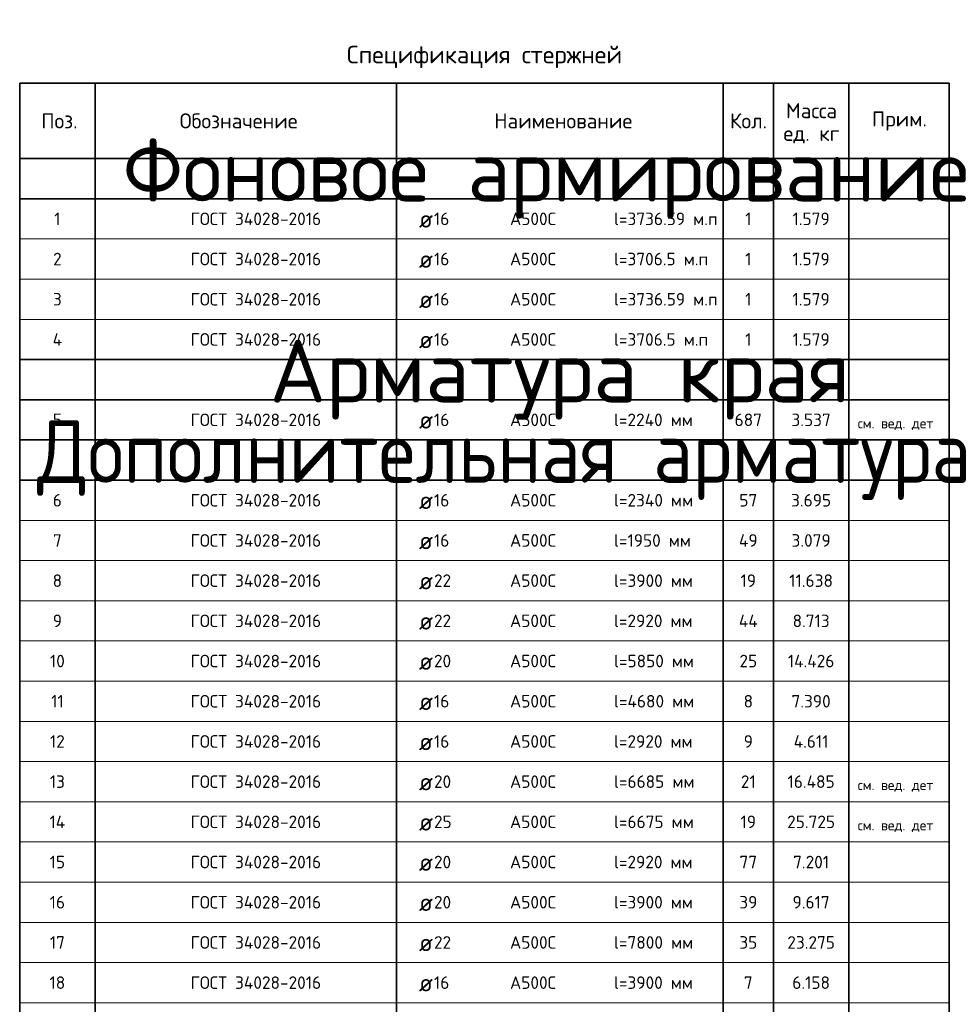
# Model space of a CAD drawing. Header units: millimetres. Extents: x 13527 to 139154, y -122592 to 61893.
# Tile 52 of 128: x 65339 to 69039, y 57627 to 61546. Entities that reach past the tile are written whole.
import ezdxf

# ---------------------------------------------------------------- set-up
doc = ezdxf.new("R2010")
doc.units = ezdxf.units.MM
doc.layers.add('Standard', color=7, linetype='Continuous', lineweight=25)
doc.styles.add('ARIAL', font='ARIAL.TTF')
doc.styles.add('ISOCPEUR', font='ISOCPEUR')

msp = doc.modelspace()

# ---------------------------------------------------------------- linework, layer by layer
at = {"layer": 'Standard', "color": 7, "linetype": 'Continuous', "lineweight": 35, "transparency": 33554687}
for p, q in [((69039.4, 61293.6), (65339.4, 61293.6)), ((65339.4, 61293.6), (65339.4, 60993.6)), ((65639.4, 61293.6), (65639.4, 60993.6)), ((66839.4, 61293.6), (66839.4, 60993.6)), ((68139.4, 61293.6), (68139.4, 60993.6)), ((68339.4, 61293.6), (68339.4, 60993.6)), ((68639.4, 61293.6), (68639.4, 60993.6)), ((69039.4, 61293.6), (69039.4, 60993.6)), ((69039.4, 60993.6), (65339.4, 60993.6)), ((65339.4, 60993.6), (65339.4, 60833.6)), ((65639.4, 60993.6), (65639.4, 60833.6)), ((66839.4, 60993.6), (66839.4, 60833.6)), ((68139.4, 60993.6), (68139.4, 60833.6)), ((68339.4, 60993.6), (68339.4, 60833.6)), ((68639.4, 60993.6), (68639.4, 60833.6)), ((69039.4, 60993.6), (69039.4, 60833.6)), ((69039.4, 60833.6), (65339.4, 60833.6)), ((65339.4, 60833.6), (65339.4, 60673.6)), ((65639.4, 60833.6), (65639.4, 60673.6)), ((66839.4, 60833.6), (66839.4, 60673.6)), ((68139.4, 60833.6), (68139.4, 60673.6)), ((68339.4, 60833.6), (68339.4, 60673.6)), ((68639.4, 60833.6), (68639.4, 60673.6)), ((69039.4, 60833.6), (69039.4, 60673.6)), ((65339.4, 60673.6), (65339.4, 60513.6)), ((65639.4, 60673.6), (65639.4, 60513.6)), ((66839.4, 60673.6), (66839.4, 60513.6)), ((68139.4, 60673.6), (68139.4, 60513.6)), ((68339.4, 60673.6), (68339.4, 60513.6)), ((68639.4, 60673.6), (68639.4, 60513.6)), ((69039.4, 60673.6), (69039.4, 60513.6)), ((65339.4, 60513.6), (65339.4, 60353.6)), ((65639.4, 60513.6), (65639.4, 60353.6)), ((66839.4, 60513.6), (66839.4, 60353.6)), ((68139.4, 60513.6), (68139.4, 60353.6)), ((68339.4, 60513.6), (68339.4, 60353.6)), ((68639.4, 60513.6), (68639.4, 60353.6)), ((69039.4, 60513.6), (69039.4, 60353.6)), ((65339.4, 60353.6), (65339.4, 60193.6)), ((65639.4, 60353.6), (65639.4, 60193.6)), ((66839.4, 60353.6), (66839.4, 60193.6)), ((68139.4, 60353.6), (68139.4, 60193.6)), ((68339.4, 60353.6), (68339.4, 60193.6)), ((68639.4, 60353.6), (68639.4, 60193.6)), ((69039.4, 60353.6), (69039.4, 60193.6)), ((69039.4, 60193.6), (65339.4, 60193.6)), ((65339.4, 60193.6), (69039.4, 60193.6)), ((65339.4, 60193.6), (65339.4, 60033.6)), ((65339.4, 60193.6), (69039.4, 60193.6)), ((65639.4, 60193.6), (65639.4, 60033.6)), ((66839.4, 60193.6), (66839.4, 60033.6)), ((68139.4, 60193.6), (68139.4, 60033.6)), ((68339.4, 60193.6), (68339.4, 60033.6)), ((68639.4, 60193.6), (68639.4, 60033.6)), ((69039.4, 60193.6), (69039.4, 60033.6)), ((65339.4, 60033.6), (69039.4, 60033.6)), ((65339.4, 60033.6), (65339.4, 59873.6)), ((65639.4, 60033.6), (65639.4, 59873.6)), ((66839.4, 60033.6), (66839.4, 59873.6)), ((68139.4, 60033.6), (68139.4, 59873.6)), ((68339.4, 60033.6), (68339.4, 59873.6)), ((68639.4, 60033.6), (68639.4, 59873.6)), ((69039.4, 60033.6), (69039.4, 59873.6)), ((65339.4, 59873.6), (69039.4, 59873.6)), ((65339.4, 59873.6), (65339.4, 59713.6)), ((65339.4, 59873.6), (69039.4, 59873.6)), ((65639.4, 59873.6), (65639.4, 59713.6)), ((66839.4, 59873.6), (66839.4, 59713.6)), ((68139.4, 59873.6), (68139.4, 59713.6)), ((68339.4, 59873.6), (68339.4, 59713.6)), ((68639.4, 59873.6), (68639.4, 59713.6)), ((69039.4, 59873.6), (69039.4, 59713.6)), ((65339.4, 59713.6), (69039.4, 59713.6)), ((69039.4, 59713.6), (65339.4, 59713.6)), ((65339.4, 59713.6), (65339.4, 59553.6)), ((65639.4, 59713.6), (65639.4, 59553.6)), ((66839.4, 59713.6), (66839.4, 59553.6)), ((68139.4, 59713.6), (68139.4, 59553.6)), ((68339.4, 59713.6), (68339.4, 59553.6)), ((68639.4, 59713.6), (68639.4, 59553.6)), ((69039.4, 59713.6), (69039.4, 59553.6)), ((65339.4, 59553.6), (65339.4, 59393.6)), ((65639.4, 59553.6), (65639.4, 59393.6)), ((66839.4, 59553.6), (66839.4, 59393.6)), ((68139.4, 59553.6), (68139.4, 59393.6)), ((68339.4, 59553.6), (68339.4, 59393.6)), ((68639.4, 59553.6), (68639.4, 59393.6)), ((69039.4, 59553.6), (69039.4, 59393.6)), ((65339.4, 59393.6), (65339.4, 59233.6)), ((65639.4, 59393.6), (65639.4, 59233.6)), ((66839.4, 59393.6), (66839.4, 59233.6)), ((68139.4, 59393.6), (68139.4, 59233.6)), ((68339.4, 59393.6), (68339.4, 59233.6)), ((68639.4, 59393.6), (68639.4, 59233.6)), ((69039.4, 59393.6), (69039.4, 59233.6)), ((65339.4, 59233.6), (65339.4, 59073.6)), ((65639.4, 59233.6), (65639.4, 59073.6)), ((66839.4, 59233.6), (66839.4, 59073.6)), ((68139.4, 59233.6), (68139.4, 59073.6)), ((68339.4, 59233.6), (68339.4, 59073.6)), ((68639.4, 59233.6), (68639.4, 59073.6)), ((69039.4, 59233.6), (69039.4, 59073.6)), ((65339.4, 59073.6), (65339.4, 58913.6)), ((65639.4, 59073.6), (65639.4, 58913.6)), ((66839.4, 59073.6), (66839.4, 58913.6)), ((68139.4, 59073.6), (68139.4, 58913.6)), ((68339.4, 59073.6), (68339.4, 58913.6)), ((68639.4, 59073.6), (68639.4, 58913.6)), ((69039.4, 59073.6), (69039.4, 58913.6)), ((65339.4, 58913.6), (65339.4, 58753.6)), ((65639.4, 58913.6), (65639.4, 58753.6)), ((66839.4, 58913.6), (66839.4, 58753.6)), ((68139.4, 58913.6), (68139.4, 58753.6)), ((68339.4, 58913.6), (68339.4, 58753.6)), ((68639.4, 58913.6), (68639.4, 58753.6)), ((69039.4, 58913.6), (69039.4, 58753.6)), ((65339.4, 58753.6), (65339.4, 58593.6)), ((65639.4, 58753.6), (65639.4, 58593.6)), ((66839.4, 58753.6), (66839.4, 58593.6)), ((68139.4, 58753.6), (68139.4, 58593.6)), ((68339.4, 58753.6), (68339.4, 58593.6)), ((68639.4, 58753.6), (68639.4, 58593.6)), ((69039.4, 58753.6), (69039.4, 58593.6)), ((65339.4, 58593.6), (65339.4, 58433.6)), ((65639.4, 58593.6), (65639.4, 58433.6)), ((66839.4, 58593.6), (66839.4, 58433.6)), ((68139.4, 58593.6), (68139.4, 58433.6)), ((68339.4, 58593.6), (68339.4, 58433.6)), ((68639.4, 58593.6), (68639.4, 58433.6)), ((69039.4, 58593.6), (69039.4, 58433.6)), ((65339.4, 58433.6), (65339.4, 58273.6)), ((65639.4, 58433.6), (65639.4, 58273.6)), ((66839.4, 58433.6), (66839.4, 58273.6)), ((68139.4, 58433.6), (68139.4, 58273.6)), ((68339.4, 58433.6), (68339.4, 58273.6)), ((68639.4, 58433.6), (68639.4, 58273.6)), ((69039.4, 58433.6), (69039.4, 58273.6)), ((65339.4, 58273.6), (65339.4, 58113.6)), ((65639.4, 58273.6), (65639.4, 58113.6)), ((66839.4, 58273.6), (66839.4, 58113.6)), ((68139.4, 58273.6), (68139.4, 58113.6)), ((68339.4, 58273.6), (68339.4, 58113.6)), ((68639.4, 58273.6), (68639.4, 58113.6)), ((69039.4, 58273.6), (69039.4, 58113.6)), ((65339.4, 58113.6), (65339.4, 57953.6)), ((65639.4, 58113.6), (65639.4, 57953.6)), ((66839.4, 58113.6), (66839.4, 57953.6)), ((68139.4, 58113.6), (68139.4, 57953.6)), ((68339.4, 58113.6), (68339.4, 57953.6)), ((68639.4, 58113.6), (68639.4, 57953.6)), ((69039.4, 58113.6), (69039.4, 57953.6)), ((65339.4, 57953.6), (65339.4, 57793.6)), ((65639.4, 57953.6), (65639.4, 57793.6)), ((66839.4, 57953.6), (66839.4, 57793.6)), ((68139.4, 57953.6), (68139.4, 57793.6)), ((68339.4, 57953.6), (68339.4, 57793.6)), ((68639.4, 57953.6), (68639.4, 57793.6)), ((69039.4, 57953.6), (69039.4, 57793.6)), ((65339.4, 57793.6), (65339.4, 57633.6)), ((65639.4, 57793.6), (65639.4, 57633.6)), ((66839.4, 57793.6), (66839.4, 57633.6)), ((68139.4, 57793.6), (68139.4, 57633.6)), ((68339.4, 57793.6), (68339.4, 57633.6)), ((68639.4, 57793.6), (68639.4, 57633.6)), ((69039.4, 57793.6), (69039.4, 57633.6)), ((65339.4, 57633.6), (65339.4, 57473.6)), ((65639.4, 57633.6), (65639.4, 57473.6)), ((66839.4, 57633.6), (66839.4, 57473.6)), ((68139.4, 57633.6), (68139.4, 57473.6)), ((68339.4, 57633.6), (68339.4, 57473.6)), ((68639.4, 57633.6), (68639.4, 57473.6)), ((69039.4, 57633.6), (69039.4, 57473.6))]:
    msp.add_line(p, q, dxfattribs=at)
at = {"layer": 'Standard', "color": 7, "linetype": 'Continuous', "lineweight": 13, "transparency": 33554687}
for p, q in [((69039.4, 60673.6), (65339.4, 60673.6)), ((69039.4, 60513.6), (65339.4, 60513.6)), ((69039.4, 60353.6), (65339.4, 60353.6)), ((69039.4, 60193.6), (65339.4, 60193.6)), ((69039.4, 60193.6), (65339.4, 60193.6)), ((69039.4, 60033.6), (65339.4, 60033.6)), ((69039.4, 59873.6), (65339.4, 59873.6)), ((69039.4, 59873.6), (65339.4, 59873.6)), ((69039.4, 59873.6), (65339.4, 59873.6)), ((69039.4, 59713.6), (65339.4, 59713.6)), ((69039.4, 59553.6), (65339.4, 59553.6)), ((69039.4, 59393.6), (65339.4, 59393.6)), ((69039.4, 59233.6), (65339.4, 59233.6)), ((69039.4, 59073.6), (65339.4, 59073.6)), ((69039.4, 58913.6), (65339.4, 58913.6)), ((69039.4, 58753.6), (65339.4, 58753.6)), ((69039.4, 58593.6), (65339.4, 58593.6)), ((69039.4, 58433.6), (65339.4, 58433.6)), ((69039.4, 58273.6), (65339.4, 58273.6)), ((69039.4, 58113.6), (65339.4, 58113.6)), ((69039.4, 57953.6), (65339.4, 57953.6)), ((69039.4, 57793.6), (65339.4, 57793.6)), ((69039.4, 57633.6), (65339.4, 57633.6))]:
    msp.add_line(p, q, dxfattribs=at)
at = {"layer": 'Standard', "color": 7, "linetype": 'Continuous', "lineweight": 35, "transparency": 33554687}
for points in [[(65339.4, 59873.6), (65339.4, 59873.6)], [(65639.4, 59873.6), (65639.4, 59873.6)], [(66839.4, 59873.6), (66839.4, 59873.6)], [(68139.4, 59873.6), (68139.4, 59873.6)], [(68339.4, 59873.6), (68339.4, 59873.6)], [(68639.4, 59873.6), (68639.4, 59873.6)], [(69039.4, 59873.6), (69039.4, 59873.6)]]:
    msp.add_lwpolyline(points, close=True, dxfattribs=at)

# ---------------------------------------------------------------- texts
at = {"layer": 'Standard', "color": 7, "linetype": 'Continuous', "lineweight": 35, "transparency": 33554687, "style": 'ISOCPEUR'}
for s, insert, char_height, width, attachment_point in [('\\A1;{\\fISOCPEUR|i0|b0;\\H70.000000;\\W1.000000;\\C7;Спецификация стержней}\\P', (67189.4, 61353.6), 70, 1112.551, 8), ('\\A1;{\\fISOCPEUR|i0|b0;\\H60.000000;\\W1.000000;\\C7;Обозначение}\\P', (66211, 61143.6), 60, 500.255, 5), ('\\A1;{\\fISOCPEUR|i0|b0;\\H60.000000;\\W1.000000;\\C7;Кол.}\\P', (68240.1, 61143.6), 60, 177.778, 5), ('\\A1;{\\fISOCPEUR|i0|b0;\\H60.000000;\\W1.000000;\\C7;Поз.}\\P', (65497.5, 61143.6), 60, 174.736, 5), ('\\A1;{\\fISOCPEUR|i0|b0;\\H60.000000;\\W1.000000;\\C7;Наименование}\\P', (67502.9, 61143.6), 60, 557.333, 5), ('\\A1;{\\fISOCPEUR|i0|b0;\\H60.000000;\\W1.000000;\\C7;Прим.}\\P', (68840.8, 61143), 60, 226.286, 5), ('\\A1;{\\fISOCPEUR|i0|b0;\\H50.000000;\\W1.000000;\\C7;l=3736.59 м.п}\\P', (67704.9, 60753.6), 50, 424.39, 4), ('\\A1;{\\fISOCPEUR|i0|b0;\\H50.000000;\\W1.000000;\\C7;ГОСТ 34028-2016}\\P', (66019.4, 60753.6), 50, 549.083, 4), ('\\A1;{\\fISOCPEUR|i0|b0;\\H50.000000;\\W1.000000;\\C7;1}\\P', (65489.4, 60753.6), 50, 38.889, 5), ('\\A1;{\\fISOCPEUR|i0|b0;\\H70.000000;\\W1.000000;\\C7;ø}\\P', (66928.5, 60753.6), 70, 91.636, 4), ('\\A1;{\\fISOCPEUR|i0|b0;\\H50.000000;\\W1.000000;\\C7;16}\\P', (66988.3, 60753.6), 50, 78.75, 4), ('\\A1;{\\fISOCPEUR|i0|b0;\\H50.000000;\\W1.000000;\\C7;А500С}\\P', (67290.8, 60753.6), 50, 208.718, 4), ('\\A1;{\\fISOCPEUR|i0|b0;\\H50.000000;\\W1.000000;\\C7;1}\\P', (68239.4, 60753.6), 50, 38.889, 5), ('\\A1;{\\fISOCPEUR|i0|b0;\\H50.000000;\\W1.000000;\\C7;1.579}\\P', (68489.4, 60753.6), 50, 166.97, 5), ('\\A1;{\\fISOCPEUR|i0|b0;\\H50.000000;\\W1.000000;\\C7;ГОСТ 34028-2016}\\P', (66019.4, 60593.6), 50, 549.083, 4), ('\\A1;{\\fISOCPEUR|i0|b0;\\H50.000000;\\W1.000000;\\C7;l=3706.5 м.п}\\P', (67704.9, 60593.6), 50, 389.333, 4), ('\\A1;{\\fISOCPEUR|i0|b0;\\H50.000000;\\W1.000000;\\C7;2}\\P', (65489.4, 60593.6), 50, 54.444, 5), ('\\A1;{\\fISOCPEUR|i0|b0;\\H70.000000;\\W1.000000;\\C7;ø}\\P', (66928.5, 60593.6), 70, 91.636, 4), ('\\A1;{\\fISOCPEUR|i0|b0;\\H50.000000;\\W1.000000;\\C7;16}\\P', (66988.3, 60593.6), 50, 78.75, 4), ('\\A1;{\\fISOCPEUR|i0|b0;\\H50.000000;\\W1.000000;\\C7;А500С}\\P', (67290.8, 60593.6), 50, 208.718, 4), ('\\A1;{\\fISOCPEUR|i0|b0;\\H50.000000;\\W1.000000;\\C7;1}\\P', (68239.4, 60593.6), 50, 38.889, 5), ('\\A1;{\\fISOCPEUR|i0|b0;\\H50.000000;\\W1.000000;\\C7;1.579}\\P', (68489.4, 60593.6), 50, 166.97, 5), ('\\A1;{\\fISOCPEUR|i0|b0;\\H50.000000;\\W1.000000;\\C7;ГОСТ 34028-2016}\\P', (66019.4, 60433.6), 50, 549.083, 4), ('\\A1;{\\fISOCPEUR|i0|b0;\\H50.000000;\\W1.000000;\\C7;l=3736.59 м.п}\\P', (67704.9, 60433.6), 50, 424.39, 4), ('\\A1;{\\fISOCPEUR|i0|b0;\\H50.000000;\\W1.000000;\\C7;3}\\P', (65489.4, 60433.6), 50, 54.444, 5), ('\\A1;{\\fISOCPEUR|i0|b0;\\H70.000000;\\W1.000000;\\C7;ø}\\P', (66928.5, 60433.6), 70, 91.636, 4), ('\\A1;{\\fISOCPEUR|i0|b0;\\H50.000000;\\W1.000000;\\C7;16}\\P', (66988.3, 60433.6), 50, 78.75, 4), ('\\A1;{\\fISOCPEUR|i0|b0;\\H50.000000;\\W1.000000;\\C7;А500С}\\P', (67290.8, 60433.6), 50, 208.718, 4), ('\\A1;{\\fISOCPEUR|i0|b0;\\H50.000000;\\W1.000000;\\C7;1}\\P', (68239.4, 60433.6), 50, 38.889, 5), ('\\A1;{\\fISOCPEUR|i0|b0;\\H50.000000;\\W1.000000;\\C7;1.579}\\P', (68489.4, 60433.6), 50, 166.97, 5), ('\\A1;{\\fISOCPEUR|i0|b0;\\H50.000000;\\W1.000000;\\C7;ГОСТ 34028-2016}\\P', (66019.4, 60273.6), 50, 549.083, 4), ('\\A1;{\\fISOCPEUR|i0|b0;\\H50.000000;\\W1.000000;\\C7;l=3706.5 м.п}\\P', (67704.9, 60273.6), 50, 389.333, 4), ('\\A1;{\\fISOCPEUR|i0|b0;\\H50.000000;\\W1.000000;\\C7;4}\\P', (65489.4, 60273.6), 50, 60, 5), ('\\A1;{\\fISOCPEUR|i0|b0;\\H70.000000;\\W1.000000;\\C7;ø}\\P', (66928.5, 60273.6), 70, 91.636, 4), ('\\A1;{\\fISOCPEUR|i0|b0;\\H50.000000;\\W1.000000;\\C7;16}\\P', (66988.3, 60273.6), 50, 78.75, 4), ('\\A1;{\\fISOCPEUR|i0|b0;\\H50.000000;\\W1.000000;\\C7;А500С}\\P', (67290.8, 60273.6), 50, 208.718, 4), ('\\A1;{\\fISOCPEUR|i0|b0;\\H50.000000;\\W1.000000;\\C7;1}\\P', (68239.4, 60273.6), 50, 38.889, 5), ('\\A1;{\\fISOCPEUR|i0|b0;\\H50.000000;\\W1.000000;\\C7;1.579}\\P', (68489.4, 60273.6), 50, 166.97, 5), ('\\A1;{\\fISOCPEUR|i0|b0;\\H50.000000;\\W1.000000;\\C7;ГОСТ 34028-2016}\\P', (66019.4, 59953.6), 50, 549.083, 4), ('\\A1;{\\fISOCPEUR|i0|b0;\\H50.000000;\\W1.000000;\\C7;5}\\P', (65489.4, 59953.6), 50, 54.444, 5), ('\\A1;{\\fISOCPEUR|i0|b0;\\H70.000000;\\W1.000000;\\C7;ø}\\P', (66928.5, 59953.6), 70, 91.636, 4), ('\\A1;{\\fISOCPEUR|i0|b0;\\H50.000000;\\W1.000000;\\C7;16}\\P', (66988.3, 59953.6), 50, 78.75, 4), ('\\A1;{\\fISOCPEUR|i0|b0;\\H50.000000;\\W1.000000;\\C7;А500С}\\P', (67290.8, 59953.6), 50, 208.718, 4), ('\\A1;{\\fISOCPEUR|i0|b0;\\H50.000000;\\W1.000000;\\C7;l=2240 мм}\\P', (67704.9, 59953.6), 50, 334.219, 4), ('\\A1;{\\fISOCPEUR|i0|b0;\\H50.000000;\\W1.000000;\\C7;687}\\P', (68239.4, 59953.6), 50, 127.826, 5), ('\\A1;{\\fISOCPEUR|i0|b0;\\H50.000000;\\W1.000000;\\C7;3.537}\\P', (68489.4, 59953.6), 50, 178.485, 5), ('\\A1;{\\fISOCPEUR|i0|b0;\\H50.000000;\\W1.000000;\\C7;ГОСТ 34028-2016}\\P', (66019.4, 59633.6), 50, 549.083, 4), ('\\A1;{\\fISOCPEUR|i0|b0;\\H50.000000;\\W1.000000;\\C7;6}\\P', (65489.4, 59633.6), 50, 54.444, 5), ('\\A1;{\\fISOCPEUR|i0|b0;\\H70.000000;\\W1.000000;\\C7;ø}\\P', (66928.5, 59633.6), 70, 91.636, 4), ('\\A1;{\\fISOCPEUR|i0|b0;\\H50.000000;\\W1.000000;\\C7;16}\\P', (66988.3, 59633.6), 50, 78.75, 4), ('\\A1;{\\fISOCPEUR|i0|b0;\\H50.000000;\\W1.000000;\\C7;А500С}\\P', (67290.8, 59633.6), 50, 208.718, 4), ('\\A1;{\\fISOCPEUR|i0|b0;\\H50.000000;\\W1.000000;\\C7;l=2340 мм}\\P', (67704.9, 59633.6), 50, 334.219, 4), ('\\A1;{\\fISOCPEUR|i0|b0;\\H50.000000;\\W1.000000;\\C7;57}\\P', (68239.4, 59633.6), 50, 91.875, 5), ('\\A1;{\\fISOCPEUR|i0|b0;\\H50.000000;\\W1.000000;\\C7;3.695}\\P', (68489.4, 59633.6), 50, 178.485, 5), ('\\A1;{\\fISOCPEUR|i0|b0;\\H50.000000;\\W1.000000;\\C7;ГОСТ 34028-2016}\\P', (66019.4, 59473.6), 50, 549.083, 4), ('\\A1;{\\fISOCPEUR|i0|b0;\\H50.000000;\\W1.000000;\\C7;l=1950 мм}\\P', (67704.9, 59473.6), 50, 318.413, 4), ('\\A1;{\\fISOCPEUR|i0|b0;\\H50.000000;\\W1.000000;\\C7;7}\\P', (65489.4, 59473.6), 50, 54.444, 5), ('\\A1;{\\fISOCPEUR|i0|b0;\\H70.000000;\\W1.000000;\\C7;ø}\\P', (66928.5, 59473.6), 70, 91.636, 4), ('\\A1;{\\fISOCPEUR|i0|b0;\\H50.000000;\\W1.000000;\\C7;16}\\P', (66988.3, 59473.6), 50, 78.75, 4), ('\\A1;{\\fISOCPEUR|i0|b0;\\H50.000000;\\W1.000000;\\C7;А500С}\\P', (67290.8, 59473.6), 50, 208.718, 4), ('\\A1;{\\fISOCPEUR|i0|b0;\\H50.000000;\\W1.000000;\\C7;49}\\P', (68239.4, 59473.6), 50, 97.059, 5), ('\\A1;{\\fISOCPEUR|i0|b0;\\H50.000000;\\W1.000000;\\C7;3.079}\\P', (68489.4, 59473.6), 50, 178.485, 5), ('\\A1;{\\fISOCPEUR|i0|b0;\\H50.000000;\\W1.000000;\\C7;ГОСТ 34028-2016}\\P', (66019.4, 59313.6), 50, 549.083, 4), ('\\A1;{\\fISOCPEUR|i0|b0;\\H50.000000;\\W1.000000;\\C7;8}\\P', (65489.4, 59313.6), 50, 54.444, 5), ('\\A1;{\\fISOCPEUR|i0|b0;\\H70.000000;\\W1.000000;\\C7;ø}\\P', (66928.5, 59313.6), 70, 91.636, 4), ('\\A1;{\\fISOCPEUR|i0|b0;\\H50.000000;\\W1.000000;\\C7;22}\\P', (66988.3, 59313.6), 50, 91.875, 4), ('\\A1;{\\fISOCPEUR|i0|b0;\\H50.000000;\\W1.000000;\\C7;А500С}\\P', (67290.8, 59313.6), 50, 208.718, 4), ('\\A1;{\\fISOCPEUR|i0|b0;\\H50.000000;\\W1.000000;\\C7;l=3900 мм}\\P', (67704.9, 59313.6), 50, 329.206, 4), ('\\A1;{\\fISOCPEUR|i0|b0;\\H50.000000;\\W1.000000;\\C7;19}\\P', (68239.4, 59313.6), 50, 78.75, 5), ('\\A1;{\\fISOCPEUR|i0|b0;\\H50.000000;\\W1.000000;\\C7;11.638}\\P', (68489.4, 59313.6), 50, 191.25, 5), ('\\A1;{\\fISOCPEUR|i0|b0;\\H50.000000;\\W1.000000;\\C7;ГОСТ 34028-2016}\\P', (66019.4, 59153.6), 50, 549.083, 4), ('\\A1;{\\fISOCPEUR|i0|b0;\\H50.000000;\\W1.000000;\\C7;9}\\P', (65489.4, 59153.6), 50, 54.444, 5), ('\\A1;{\\fISOCPEUR|i0|b0;\\H50.000000;\\W1.000000;\\C7;22}\\P', (66988.3, 59153.6), 50, 91.875, 4), ('\\A1;{\\fISOCPEUR|i0|b0;\\H50.000000;\\W1.000000;\\C7;А500С}\\P', (67290.8, 59153.6), 50, 208.718, 4), ('\\A1;{\\fISOCPEUR|i0|b0;\\H50.000000;\\W1.000000;\\C7;l=2920 мм}\\P', (67704.9, 59153.6), 50, 329.206, 4), ('\\A1;{\\fISOCPEUR|i0|b0;\\H50.000000;\\W1.000000;\\C7;44}\\P', (68239.4, 59153.6), 50, 102.222, 5), ('\\A1;{\\fISOCPEUR|i0|b0;\\H50.000000;\\W1.000000;\\C7;8.713}\\P', (68489.4, 59153.6), 50, 166.97, 5), ('\\A1;{\\fISOCPEUR|i0|b0;\\H70.000000;\\W1.000000;\\C7;ø}\\P', (66928.5, 59153.6), 70, 91.636, 4), ('\\A1;{\\fISOCPEUR|i0|b0;\\H50.000000;\\W1.000000;\\C7;ГОСТ 34028-2016}\\P', (66019.4, 58993.6), 50, 549.083, 4), ('\\A1;{\\fISOCPEUR|i0|b0;\\H50.000000;\\W1.000000;\\C7;10}\\P', (65489.4, 58993.6), 50, 78.75, 5), ('\\A1;{\\fISOCPEUR|i0|b0;\\H50.000000;\\W1.000000;\\C7;20}\\P', (66988.3, 58993.6), 50, 91.875, 4), ('\\A1;{\\fISOCPEUR|i0|b0;\\H50.000000;\\W1.000000;\\C7;А500С}\\P', (67290.8, 58993.6), 50, 208.718, 4), ('\\A1;{\\fISOCPEUR|i0|b0;\\H50.000000;\\W1.000000;\\C7;l=5850 мм}\\P', (67704.9, 58993.6), 50, 329.206, 4), ('\\A1;{\\fISOCPEUR|i0|b0;\\H50.000000;\\W1.000000;\\C7;25}\\P', (68239.4, 58993.6), 50, 91.875, 5), ('\\A1;{\\fISOCPEUR|i0|b0;\\H50.000000;\\W1.000000;\\C7;14.426}\\P', (68489.4, 58993.6), 50, 212.619, 5), ('\\A1;{\\fISOCPEUR|i0|b0;\\H70.000000;\\W1.000000;\\C7;ø}\\P', (66928.5, 58993.6), 70, 91.636, 4), ('\\A1;{\\fISOCPEUR|i0|b0;\\H50.000000;\\W1.000000;\\C7;ГОСТ 34028-2016}\\P', (66019.4, 58833.6), 50, 549.083, 4), ('\\A1;{\\fISOCPEUR|i0|b0;\\H50.000000;\\W1.000000;\\C7;l=4680 мм}\\P', (67704.9, 58833.6), 50, 334.219, 4), ('\\A1;{\\fISOCPEUR|i0|b0;\\H50.000000;\\W1.000000;\\C7;11}\\P', (65489.4, 58833.6), 50, 65.625, 5), ('\\A1;{\\fISOCPEUR|i0|b0;\\H70.000000;\\W1.000000;\\C7;ø}\\P', (66928.5, 58833.6), 70, 91.636, 4), ('\\A1;{\\fISOCPEUR|i0|b0;\\H50.000000;\\W1.000000;\\C7;16}\\P', (66988.3, 58833.6), 50, 78.75, 4), ('\\A1;{\\fISOCPEUR|i0|b0;\\H50.000000;\\W1.000000;\\C7;А500С}\\P', (67290.8, 58833.6), 50, 208.718, 4), ('\\A1;{\\fISOCPEUR|i0|b0;\\H50.000000;\\W1.000000;\\C7;8}\\P', (68239.4, 58833.6), 50, 54.444, 5), ('\\A1;{\\fISOCPEUR|i0|b0;\\H50.000000;\\W1.000000;\\C7;7.390}\\P', (68489.4, 58833.6), 50, 178.485, 5), ('\\A1;{\\fISOCPEUR|i0|b0;\\H50.000000;\\W1.000000;\\C7;ГОСТ 34028-2016}\\P', (66019.4, 58673.6), 50, 549.083, 4), ('\\A1;{\\fISOCPEUR|i0|b0;\\H50.000000;\\W1.000000;\\C7;12}\\P', (65489.4, 58673.6), 50, 78.75, 5), ('\\A1;{\\fISOCPEUR|i0|b0;\\H70.000000;\\W1.000000;\\C7;ø}\\P', (66928.5, 58673.6), 70, 91.636, 4), ('\\A1;{\\fISOCPEUR|i0|b0;\\H50.000000;\\W1.000000;\\C7;16}\\P', (66988.3, 58673.6), 50, 78.75, 4), ('\\A1;{\\fISOCPEUR|i0|b0;\\H50.000000;\\W1.000000;\\C7;А500С}\\P', (67290.8, 58673.6), 50, 208.718, 4), ('\\A1;{\\fISOCPEUR|i0|b0;\\H50.000000;\\W1.000000;\\C7;l=2920 мм}\\P', (67704.9, 58673.6), 50, 329.206, 4), ('\\A1;{\\fISOCPEUR|i0|b0;\\H50.000000;\\W1.000000;\\C7;9}\\P', (68239.4, 58673.6), 50, 54.444, 5), ('\\A1;{\\fISOCPEUR|i0|b0;\\H50.000000;\\W1.000000;\\C7;4.611}\\P', (68489.4, 58673.6), 50, 160.588, 5), ('\\A1;{\\fISOCPEUR|i0|b0;\\H50.000000;\\W1.000000;\\C7;ГОСТ 34028-2016}\\P', (66019.4, 58513.6), 50, 549.083, 4), ('\\A1;{\\fISOCPEUR|i0|b0;\\H50.000000;\\W1.000000;\\C7;13}\\P', (65489.4, 58513.6), 50, 78.75, 5), ('\\A1;{\\fISOCPEUR|i0|b0;\\H70.000000;\\W1.000000;\\C7;ø}\\P', (66928.5, 58513.6), 70, 91.636, 4), ('\\A1;{\\fISOCPEUR|i0|b0;\\H50.000000;\\W1.000000;\\C7;20}\\P', (66988.3, 58513.6), 50, 91.875, 4), ('\\A1;{\\fISOCPEUR|i0|b0;\\H50.000000;\\W1.000000;\\C7;А500С}\\P', (67290.8, 58513.6), 50, 208.718, 4), ('\\A1;{\\fISOCPEUR|i0|b0;\\H50.000000;\\W1.000000;\\C7;l=6685 мм}\\P', (67704.9, 58513.6), 50, 329.206, 4), ('\\A1;{\\fISOCPEUR|i0|b0;\\H50.000000;\\W1.000000;\\C7;21}\\P', (68239.4, 58513.6), 50, 78.75, 5), ('\\A1;{\\fISOCPEUR|i0|b0;\\H50.000000;\\W1.000000;\\C7;16.485}\\P', (68489.4, 58513.6), 50, 207.561, 5), ('\\A1;{\\fISOCPEUR|i0|b0;\\H50.000000;\\W1.000000;\\C7;ГОСТ 34028-2016}\\P', (66019.4, 58353.6), 50, 549.083, 4), ('\\A1;{\\fISOCPEUR|i0|b0;\\H50.000000;\\W1.000000;\\C7;14}\\P', (65489.4, 58353.6), 50, 84.118, 5), ('\\A1;{\\fISOCPEUR|i0|b0;\\H70.000000;\\W1.000000;\\C7;ø}\\P', (66928.5, 58353.6), 70, 91.636, 4), ('\\A1;{\\fISOCPEUR|i0|b0;\\H50.000000;\\W1.000000;\\C7;25}\\P', (66988.3, 58353.6), 50, 91.875, 4), ('\\A1;{\\fISOCPEUR|i0|b0;\\H50.000000;\\W1.000000;\\C7;А500С}\\P', (67290.8, 58353.6), 50, 208.718, 4), ('\\A1;{\\fISOCPEUR|i0|b0;\\H50.000000;\\W1.000000;\\C7;l=6675 мм}\\P', (67704.9, 58353.6), 50, 329.206, 4), ('\\A1;{\\fISOCPEUR|i0|b0;\\H50.000000;\\W1.000000;\\C7;19}\\P', (68239.4, 58353.6), 50, 78.75, 5), ('\\A1;{\\fISOCPEUR|i0|b0;\\H50.000000;\\W1.000000;\\C7;25.725}\\P', (68489.4, 58353.6), 50, 213.75, 5), ('\\A1;{\\fISOCPEUR|i0|b0;\\H50.000000;\\W1.000000;\\C7;ГОСТ 34028-2016}\\P', (66019.4, 58193.6), 50, 549.083, 4), ('\\A1;{\\fISOCPEUR|i0|b0;\\H50.000000;\\W1.000000;\\C7;15}\\P', (65489.4, 58193.6), 50, 78.75, 5), ('\\A1;{\\fISOCPEUR|i0|b0;\\H70.000000;\\W1.000000;\\C7;ø}\\P', (66928.5, 58193.6), 70, 91.636, 4), ('\\A1;{\\fISOCPEUR|i0|b0;\\H50.000000;\\W1.000000;\\C7;20}\\P', (66988.3, 58193.6), 50, 91.875, 4), ('\\A1;{\\fISOCPEUR|i0|b0;\\H50.000000;\\W1.000000;\\C7;А500С}\\P', (67290.8, 58193.6), 50, 208.718, 4), ('\\A1;{\\fISOCPEUR|i0|b0;\\H50.000000;\\W1.000000;\\C7;l=2920 мм}\\P', (67704.9, 58193.6), 50, 329.206, 4), ('\\A1;{\\fISOCPEUR|i0|b0;\\H50.000000;\\W1.000000;\\C7;77}\\P', (68239.4, 58193.6), 50, 91.875, 5), ('\\A1;{\\fISOCPEUR|i0|b0;\\H50.000000;\\W1.000000;\\C7;7.201}\\P', (68489.4, 58193.6), 50, 166.97, 5), ('\\A1;{\\fISOCPEUR|i0|b0;\\H50.000000;\\W1.000000;\\C7;ГОСТ 34028-2016}\\P', (66019.4, 58033.6), 50, 549.083, 4), ('\\A1;{\\fISOCPEUR|i0|b0;\\H50.000000;\\W1.000000;\\C7;16}\\P', (65489.4, 58033.6), 50, 78.75, 5), ('\\A1;{\\fISOCPEUR|i0|b0;\\H70.000000;\\W1.000000;\\C7;ø}\\P', (66928.5, 58033.6), 70, 91.636, 4), ('\\A1;{\\fISOCPEUR|i0|b0;\\H50.000000;\\W1.000000;\\C7;20}\\P', (66988.3, 58033.6), 50, 91.875, 4), ('\\A1;{\\fISOCPEUR|i0|b0;\\H50.000000;\\W1.000000;\\C7;А500С}\\P', (67290.8, 58033.6), 50, 208.718, 4), ('\\A1;{\\fISOCPEUR|i0|b0;\\H50.000000;\\W1.000000;\\C7;l=3900 мм}\\P', (67704.9, 58033.6), 50, 329.206, 4), ('\\A1;{\\fISOCPEUR|i0|b0;\\H50.000000;\\W1.000000;\\C7;39}\\P', (68239.4, 58033.6), 50, 91.875, 5), ('\\A1;{\\fISOCPEUR|i0|b0;\\H50.000000;\\W1.000000;\\C7;9.617}\\P', (68489.4, 58033.6), 50, 166.97, 5), ('\\A1;{\\fISOCPEUR|i0|b0;\\H50.000000;\\W1.000000;\\C7;ГОСТ 34028-2016}\\P', (66019.4, 57873.6), 50, 549.083, 4), ('\\A1;{\\fISOCPEUR|i0|b0;\\H50.000000;\\W1.000000;\\C7;17}\\P', (65489.4, 57873.6), 50, 78.75, 5), ('\\A1;{\\fISOCPEUR|i0|b0;\\H70.000000;\\W1.000000;\\C7;ø}\\P', (66928.5, 57873.6), 70, 91.636, 4), ('\\A1;{\\fISOCPEUR|i0|b0;\\H50.000000;\\W1.000000;\\C7;22}\\P', (66988.3, 57873.6), 50, 91.875, 4), ('\\A1;{\\fISOCPEUR|i0|b0;\\H50.000000;\\W1.000000;\\C7;А500С}\\P', (67290.8, 57873.6), 50, 208.718, 4), ('\\A1;{\\fISOCPEUR|i0|b0;\\H50.000000;\\W1.000000;\\C7;l=7800 мм}\\P', (67704.9, 57873.6), 50, 329.206, 4), ('\\A1;{\\fISOCPEUR|i0|b0;\\H50.000000;\\W1.000000;\\C7;35}\\P', (68239.4, 57873.6), 50, 91.875, 5), ('\\A1;{\\fISOCPEUR|i0|b0;\\H50.000000;\\W1.000000;\\C7;23.275}\\P', (68489.4, 57873.6), 50, 213.75, 5), ('\\A1;{\\fISOCPEUR|i0|b0;\\H50.000000;\\W1.000000;\\C7;ГОСТ 34028-2016}\\P', (66019.4, 57713.6), 50, 549.083, 4), ('\\A1;{\\fISOCPEUR|i0|b0;\\H50.000000;\\W1.000000;\\C7;18}\\P', (65489.4, 57713.6), 50, 78.75, 5), ('\\A1;{\\fISOCPEUR|i0|b0;\\H70.000000;\\W1.000000;\\C7;ø}\\P', (66928.5, 57713.6), 70, 91.636, 4), ('\\A1;{\\fISOCPEUR|i0|b0;\\H50.000000;\\W1.000000;\\C7;16}\\P', (66988.3, 57713.6), 50, 78.75, 4), ('\\A1;{\\fISOCPEUR|i0|b0;\\H50.000000;\\W1.000000;\\C7;А500С}\\P', (67290.8, 57713.6), 50, 208.718, 4), ('\\A1;{\\fISOCPEUR|i0|b0;\\H50.000000;\\W1.000000;\\C7;l=3900 мм}\\P', (67704.9, 57713.6), 50, 329.206, 4), ('\\A1;{\\fISOCPEUR|i0|b0;\\H50.000000;\\W1.000000;\\C7;7}\\P', (68239.4, 57713.6), 50, 54.444, 5), ('\\A1;{\\fISOCPEUR|i0|b0;\\H50.000000;\\W1.000000;\\C7;6.158}\\P', (68489.4, 57713.6), 50, 166.97, 5)]:
    msp.add_mtext(s, dxfattribs=dict(at, insert=insert, char_height=char_height, width=width, attachment_point=attachment_point))
at = {"layer": 'Standard', "color": 7, "linetype": 'Continuous', "lineweight": 13, "transparency": 33554687}
for s, insert, char_height, width, attachment_point, style in [('\\A1;{\\fISOCPEUR|i0|b0;\\H250.000000;\\W1.000000;\\C7;Фоновое армирование}\\P', (67489.4, 60913.6), 250, 3573.214, 5, 'ISOCPEUR'), ('}\\P', (68674.6, 60713.5), 40, 13.985, 7, 'ARIAL'), ('}\\P', (68674.6, 60553.5), 40, 13.985, 7, 'ARIAL'), ('}\\P', (68674.6, 60393.5), 40, 13.985, 7, 'ARIAL'), ('\\A1;{\\fISOCPEUR|i0|b0;\\H250.000000;\\W1.000000;\\C7;Арматура края }\\P', (67489.4, 60113.6), 250, 2722.642, 5, 'ISOCPEUR'), ('}\\P', (68674.6, 60233.5), 40, 13.985, 7, 'ARIAL'), ('\\A1;{\\fISOCPEUR|i0|b0;\\H250.000000;\\W1.000000;\\C7;Дополнительная арматура}\\P', (67489.4, 59793.6), 250, 4398.555, 5, 'ISOCPEUR'), ('\\A1;{\\fISOCPEUR|i0|b0;\\H40.000000;\\W1.000000;\\C7;см. вед. дет}\\P', (68674.6, 59913.5), 40, 323.487, 7, 'ISOCPEUR'), ('}\\P', (68674.6, 59913.5), 40, 13.985, 7, 'ARIAL'), ('}\\P', (68674.6, 59593.5), 40, 13.985, 7, 'ARIAL'), ('}\\P', (68674.6, 59433.5), 40, 13.985, 7, 'ARIAL'), ('}\\P', (68674.6, 59273.5), 40, 13.985, 7, 'ARIAL'), ('}\\P', (68674.6, 59113.5), 40, 13.985, 7, 'ARIAL'), ('}\\P', (68674.6, 58953.5), 40, 13.985, 7, 'ARIAL'), ('}\\P', (68674.6, 58793.5), 40, 13.985, 7, 'ARIAL'), ('}\\P', (68674.6, 58633.5), 40, 13.985, 7, 'ARIAL'), ('\\A1;{\\fISOCPEUR|i0|b0;\\H40.000000;\\W1.000000;\\C7;см. вед. дет}\\P', (68674.6, 58473.5), 40, 323.487, 7, 'ISOCPEUR'), ('\\A1;{\\fISOCPEUR|i0|b0;\\H40.000000;\\W1.000000;\\C7;см. вед. дет}\\P', (68674.6, 58313.5), 40, 323.487, 7, 'ISOCPEUR'), ('}\\P', (68674.6, 58153.5), 40, 13.985, 7, 'ARIAL'), ('}\\P', (68674.6, 57993.5), 40, 13.985, 7, 'ARIAL'), ('}\\P', (68674.6, 57833.5), 40, 13.985, 7, 'ARIAL'), ('}\\P', (68674.6, 57673.5), 40, 13.985, 7, 'ARIAL')]:
    msp.add_mtext(s, dxfattribs=dict(at, insert=insert, char_height=char_height, width=width, attachment_point=attachment_point, style=style))
at = {"layer": 'Standard', "color": 7, "linetype": 'Continuous', "lineweight": 35, "transparency": 33554687, "insert": (68490.8, 61214.1), "char_height": 60, "width": 248.903, "attachment_point": 2, "line_spacing_factor": 0.903614, "style": 'ARIAL'}
msp.add_mtext('\\A1;{\\fISOCPEUR|i0|b0;\\H60.000000;\\W1.000000;\\C7;Масса}\\P{\\fISOCPEUR|i0|b0;\\H60.000000;\\W1.000000;\\C7;ед. кг}\\P', dxfattribs=at)

doc.saveas('drawing.dxf')
